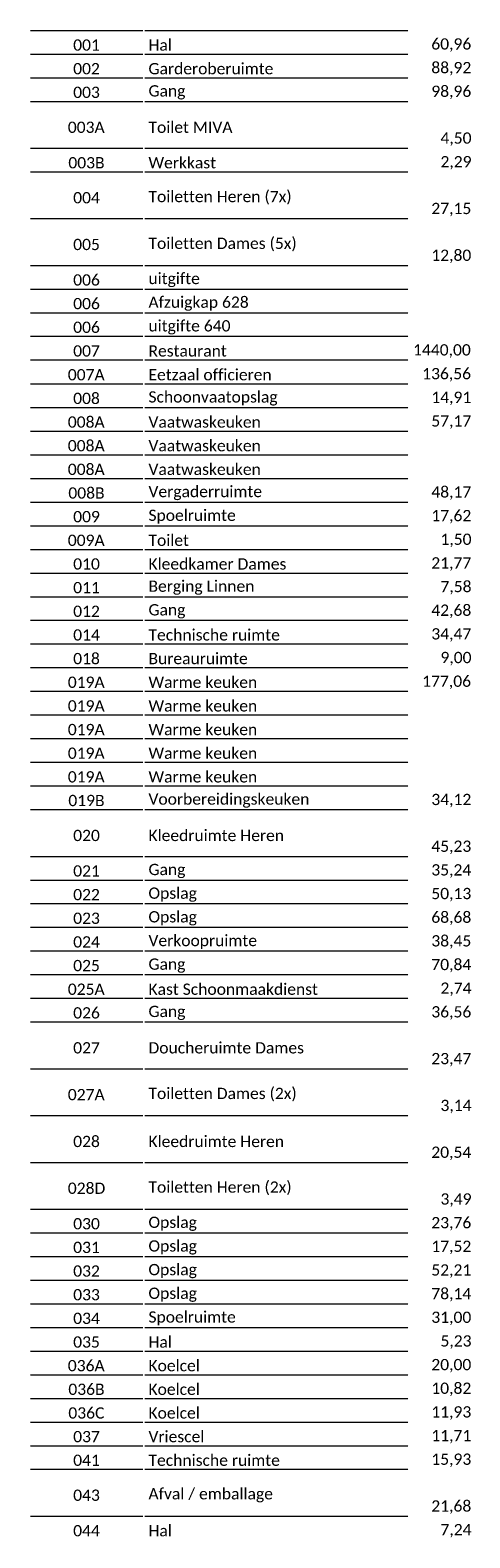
# Model space of a CAD drawing. Header units: millimetres. Extents: x -285236 to 84130, y -470 to 79511.
# Tile 192 of 192: x 71866 to 84130, y 37445 to 79511. Entities that reach past the tile are written whole.
import ezdxf

# ---------------------------------------------------------------- set-up
doc = ezdxf.new("R2010")
doc.units = ezdxf.units.MM
doc.layers.add('XREF', color=254, linetype='Continuous')
doc.styles.add('PDF Calibri', font='calibri.ttf')

msp = doc.modelspace()

# ---------------------------------------------------------------- linework, layer by layer
at = {"layer": 'XREF', "lineweight": 5}
for points in [[(71873.129, 79503.0114), (75008.1293, 79503.0114)], [(75068.1288, 79503.0114), (82403.1297, 79503.0114)], [(71873.129, 78843.0154), (75008.1293, 78843.0154)], [(75068.1288, 78843.0154), (82403.1297, 78843.0154)], [(71873.129, 78183.0117), (75008.1293, 78183.0117)], [(75068.1288, 78183.0117), (82403.1297, 78183.0117)], [(71873.129, 77523.0156), (75008.1293, 77523.0156)], [(75068.1288, 77523.0156), (82403.1297, 77523.0156)], [(71873.129, 76218.0154), (75008.1293, 76218.0154)], [(75068.1288, 76218.0154), (82403.1297, 76218.0154)], [(71873.129, 75558.0117), (75008.1293, 75558.0117)], [(75068.1288, 75558.0117), (82403.1297, 75558.0117)], [(71873.129, 74253.0114), (75008.1293, 74253.0114)], [(75068.1288, 74253.0114), (82403.1297, 74253.0114)], [(71873.129, 72948.0111), (75008.1293, 72948.0111)], [(75068.1288, 72948.0111), (82403.1297, 72948.0111)], [(71873.129, 72288.0151), (75008.1293, 72288.0151)], [(75068.1288, 72288.0151), (82403.1297, 72288.0151)], [(71873.129, 71628.0114), (75008.1293, 71628.0114)], [(75068.1288, 71628.0114), (82403.1297, 71628.0114)], [(71873.129, 70968.0154), (75008.1293, 70968.0154)], [(75068.1288, 70968.0154), (82403.1297, 70968.0154)], [(71873.129, 70308.0117), (75008.1293, 70308.0117)], [(75068.1288, 70308.0117), (82403.1297, 70308.0117)], [(71873.129, 69644.262), (75008.1293, 69644.262)], [(75068.1288, 69644.262), (82403.1297, 69644.262)], [(71873.129, 68984.266), (75008.1293, 68984.266)], [(75068.1288, 68984.266), (82403.1297, 68984.266)], [(71873.129, 68324.2624), (75008.1293, 68324.2624)], [(75068.1288, 68324.2624), (82403.1297, 68324.2624)], [(71873.129, 67664.2662), (75008.1293, 67664.2662)], [(75068.1288, 67664.2662), (82403.1297, 67664.2662)], [(71873.129, 67004.2626), (75008.1293, 67004.2626)], [(75068.1288, 67004.2626), (82403.1297, 67004.2626)], [(71873.129, 66344.259), (75008.1293, 66344.259)], [(75068.1288, 66344.259), (82403.1297, 66344.259)], [(71873.129, 65684.2629), (75008.1293, 65684.2629)], [(75068.1288, 65684.2629), (82403.1297, 65684.2629)], [(71873.129, 65024.2592), (75008.1293, 65024.2592)], [(75068.1288, 65024.2592), (82403.1297, 65024.2592)], [(71873.129, 64364.2632), (75008.1293, 64364.2632)], [(75068.1288, 64364.2632), (82403.1297, 64364.2632)], [(71873.129, 63704.2596), (75008.1293, 63704.2596)], [(75068.1288, 63704.2596), (82403.1297, 63704.2596)], [(71873.129, 63044.2635), (75008.1293, 63044.2635)], [(75068.1288, 63044.2635), (82403.1297, 63044.2635)], [(71873.129, 62384.2599), (75008.1293, 62384.2599)], [(75068.1288, 62384.2599), (82403.1297, 62384.2599)], [(71873.129, 61724.2639), (75008.1293, 61724.2639)], [(75068.1288, 61724.2639), (82403.1297, 61724.2639)], [(71873.129, 61064.2601), (75008.1293, 61064.2601)], [(75068.1288, 61064.2601), (82403.1297, 61064.2601)], [(71873.129, 60404.2641), (75008.1293, 60404.2641)], [(75068.1288, 60404.2641), (82403.1297, 60404.2641)], [(71873.129, 59744.2605), (75008.1293, 59744.2605)], [(75068.1288, 59744.2605), (82403.1297, 59744.2605)], [(71873.129, 59084.2645), (75008.1293, 59084.2645)], [(75068.1288, 59084.2645), (82403.1297, 59084.2645)], [(71873.129, 58424.2607), (75008.1293, 58424.2607)], [(75068.1288, 58424.2607), (82403.1297, 58424.2607)], [(71873.129, 57764.2647), (75008.1293, 57764.2647)], [(75068.1288, 57764.2647), (82403.1297, 57764.2647)], [(71873.129, 56459.2645), (75008.1293, 56459.2645)], [(75068.1288, 56459.2645), (82403.1297, 56459.2645)], [(71873.129, 55799.2607), (75008.1293, 55799.2607)], [(75068.1288, 55799.2607), (82403.1297, 55799.2607)], [(71873.129, 55139.2647), (75008.1293, 55139.2647)], [(75068.1288, 55139.2647), (82403.1297, 55139.2647)], [(71873.129, 54479.2611), (75008.1293, 54479.2611)], [(75068.1288, 54479.2611), (82403.1297, 54479.2611)], [(71873.129, 53819.2651), (75008.1293, 53819.2651)], [(75068.1288, 53819.2651), (82403.1297, 53819.2651)], [(71873.129, 53159.2614), (75008.1293, 53159.2614)], [(75068.1288, 53159.2614), (82403.1297, 53159.2614)], [(71873.129, 52499.2654), (75008.1293, 52499.2654)], [(75068.1288, 52499.2654), (82403.1297, 52499.2654)], [(71873.129, 51839.2617), (75008.1293, 51839.2617)], [(75068.1288, 51839.2617), (82403.1297, 51839.2617)], [(71873.129, 50534.2614), (75008.1293, 50534.2614)], [(75068.1288, 50534.2614), (82403.1297, 50534.2614)], [(71873.129, 49226.7625), (75008.1293, 49226.7625)], [(75068.1288, 49226.7625), (82403.1297, 49226.7625)], [(71873.129, 47921.7621), (75008.1293, 47921.7621)], [(75068.1288, 47921.7621), (82403.1297, 47921.7621)], [(71873.129, 46616.7619), (75008.1293, 46616.7619)], [(75068.1288, 46616.7619), (82403.1297, 46616.7619)], [(71873.129, 45956.762), (75008.1293, 45956.762)], [(75068.1288, 45956.762), (82403.1297, 45956.762)], [(71873.129, 45296.7621), (75008.1293, 45296.7621)], [(75068.1288, 45296.7621), (82403.1297, 45296.7621)], [(71873.129, 44636.7624), (75008.1293, 44636.7624)], [(75068.1288, 44636.7624), (82403.1297, 44636.7624)], [(71873.129, 43976.7625), (75008.1293, 43976.7625)], [(75068.1288, 43976.7625), (82403.1297, 43976.7625)], [(71873.129, 43316.7626), (75008.1293, 43316.7626)], [(75068.1288, 43316.7626), (82403.1297, 43316.7626)], [(71873.129, 42656.7627), (75008.1293, 42656.7627)], [(75068.1288, 42656.7627), (82403.1297, 42656.7627)], [(71873.129, 41996.7629), (75008.1293, 41996.7629)], [(75068.1288, 41996.7629), (82403.1297, 41996.7629)], [(71873.129, 41336.7631), (75008.1293, 41336.7631)], [(75068.1288, 41336.7631), (82403.1297, 41336.7631)], [(71873.129, 40676.7632), (75008.1293, 40676.7632)], [(75068.1288, 40676.7632), (82403.1297, 40676.7632)], [(71873.129, 40016.7634), (75008.1293, 40016.7634)], [(75068.1288, 40016.7634), (82403.1297, 40016.7634)], [(71873.129, 39356.7635), (75008.1293, 39356.7635)], [(75068.1288, 39356.7635), (82403.1297, 39356.7635)], [(71873.129, 38051.7632), (75008.1293, 38051.7632)], [(75068.1288, 38051.7632), (82403.1297, 38051.7632)]]:
    msp.add_lwpolyline(points, dxfattribs=at)
at = {"layer": 'XREF', "lineweight": 5, "transparency": 33554559}
for points in [[(71865.6293, 79495.5117), (75015.6294, 79495.5117), (71865.6293, 79510.5117), (75015.6294, 79510.5117)], [(75060.629, 79495.5117), (82410.6289, 79495.5117), (75060.629, 79510.5117), (82410.6289, 79510.5117)], [(71865.6293, 78835.5156), (75015.6294, 78835.5156), (71865.6293, 78850.5156), (75015.6294, 78850.5156)], [(75060.629, 78835.5156), (82410.6289, 78835.5156), (75060.629, 78850.5156), (82410.6289, 78850.5156)], [(71865.6293, 78175.512), (75015.6294, 78175.512), (71865.6293, 78190.512), (75015.6294, 78190.512)], [(75060.629, 78175.512), (82410.6289, 78175.512), (75060.629, 78190.512), (82410.6289, 78190.512)], [(71865.6293, 77515.516), (75015.6294, 77515.516), (71865.6293, 77530.516), (75015.6294, 77530.516)], [(75060.629, 77515.516), (82410.6289, 77515.516), (75060.629, 77530.516), (82410.6289, 77530.516)], [(71865.6293, 76210.5156), (75015.6294, 76210.5156), (71865.6293, 76225.5156), (75015.6294, 76225.5156)], [(75060.629, 76210.5156), (82410.6289, 76210.5156), (75060.629, 76225.5156), (82410.6289, 76225.5156)], [(71865.6293, 75550.512), (75015.6294, 75550.512), (71865.6293, 75565.512), (75015.6294, 75565.512)], [(75060.629, 75550.512), (82410.6289, 75550.512), (75060.629, 75565.512), (82410.6289, 75565.512)], [(71865.6293, 74245.5117), (75015.6294, 74245.5117), (71865.6293, 74260.5117), (75015.6294, 74260.5117)], [(75060.629, 74245.5117), (82410.6289, 74245.5117), (75060.629, 74260.5117), (82410.6289, 74260.5117)], [(71865.6293, 72940.5114), (75015.6294, 72940.5114), (71865.6293, 72955.5114), (75015.6294, 72955.5114)], [(75060.629, 72940.5114), (82410.6289, 72940.5114), (75060.629, 72955.5114), (82410.6289, 72955.5114)], [(71865.6293, 72280.5154), (75015.6294, 72280.5154), (71865.6293, 72295.5154), (75015.6294, 72295.5154)], [(75060.629, 72280.5154), (82410.6289, 72280.5154), (75060.629, 72295.5154), (82410.6289, 72295.5154)], [(71865.6293, 71620.5117), (75015.6294, 71620.5117), (71865.6293, 71635.5117), (75015.6294, 71635.5117)], [(75060.629, 71620.5117), (82410.6289, 71620.5117), (75060.629, 71635.5117), (82410.6289, 71635.5117)], [(71865.6293, 70960.5156), (75015.6294, 70960.5156), (71865.6293, 70975.5156), (75015.6294, 70975.5156)], [(75060.629, 70960.5156), (82410.6289, 70960.5156), (75060.629, 70975.5156), (82410.6289, 70975.5156)], [(71865.6293, 70300.512), (75015.6294, 70300.512), (71865.6293, 70315.512), (75015.6294, 70315.512)], [(75060.629, 70300.512), (82410.6289, 70300.512), (75060.629, 70315.512), (82410.6289, 70315.512)], [(71865.6293, 69636.7624), (75015.6294, 69636.7624), (71865.6293, 69651.7624), (75015.6294, 69651.7624)], [(75060.629, 69636.7624), (82410.6289, 69636.7624), (75060.629, 69651.7624), (82410.6289, 69651.7624)], [(71865.6293, 68976.7662), (75015.6294, 68976.7662), (71865.6293, 68991.7662), (75015.6294, 68991.7662)], [(75060.629, 68976.7662), (82410.6289, 68976.7662), (75060.629, 68991.7662), (82410.6289, 68991.7662)], [(71865.6293, 68316.7626), (75015.6294, 68316.7626), (71865.6293, 68331.7626), (75015.6294, 68331.7626)], [(75060.629, 68316.7626), (82410.6289, 68316.7626), (75060.629, 68331.7626), (82410.6289, 68331.7626)], [(71865.6293, 67656.759), (75015.6294, 67656.759), (71865.6293, 67671.759), (75015.6294, 67671.759)], [(75060.629, 67656.759), (82410.6289, 67656.759), (75060.629, 67671.759), (82410.6289, 67671.759)], [(71865.6293, 66996.7629), (75015.6294, 66996.7629), (71865.6293, 67011.7629), (75015.6294, 67011.7629)], [(75060.629, 66996.7629), (82410.6289, 66996.7629), (75060.629, 67011.7629), (82410.6289, 67011.7629)], [(71865.6293, 66336.7592), (75015.6294, 66336.7592), (71865.6293, 66351.7592), (75015.6294, 66351.7592)], [(75060.629, 66336.7592), (82410.6289, 66336.7592), (75060.629, 66351.7592), (82410.6289, 66351.7592)], [(71865.6293, 65676.7632), (75015.6294, 65676.7632), (71865.6293, 65691.7632), (75015.6294, 65691.7632)], [(75060.629, 65676.7632), (82410.6289, 65676.7632), (75060.629, 65691.7632), (82410.6289, 65691.7632)], [(71865.6293, 65016.7596), (75015.6294, 65016.7596), (71865.6293, 65031.7596), (75015.6294, 65031.7596)], [(75060.629, 65016.7596), (82410.6289, 65016.7596), (75060.629, 65031.7596), (82410.6289, 65031.7596)], [(71865.6293, 64356.7635), (75015.6294, 64356.7635), (71865.6293, 64371.7635), (75015.6294, 64371.7635)], [(75060.629, 64356.7635), (82410.6289, 64356.7635), (75060.629, 64371.7635), (82410.6289, 64371.7635)], [(71865.6293, 63696.7599), (75015.6294, 63696.7599), (71865.6293, 63711.7599), (75015.6294, 63711.7599)], [(75060.629, 63696.7599), (82410.6289, 63696.7599), (75060.629, 63711.7599), (82410.6289, 63711.7599)], [(71865.6293, 63036.7639), (75015.6294, 63036.7639), (71865.6293, 63051.7639), (75015.6294, 63051.7639)], [(75060.629, 63036.7639), (82410.6289, 63036.7639), (75060.629, 63051.7639), (82410.6289, 63051.7639)], [(71865.6293, 62376.7601), (75015.6294, 62376.7601), (71865.6293, 62391.7601), (75015.6294, 62391.7601)], [(75060.629, 62376.7601), (82410.6289, 62376.7601), (75060.629, 62391.7601), (82410.6289, 62391.7601)], [(71865.6293, 61716.7641), (75015.6294, 61716.7641), (71865.6293, 61731.7641), (75015.6294, 61731.7641)], [(75060.629, 61716.7641), (82410.6289, 61716.7641), (75060.629, 61731.7641), (82410.6289, 61731.7641)], [(71865.6293, 61056.7605), (75015.6294, 61056.7605), (71865.6293, 61071.7605), (75015.6294, 61071.7605)], [(75060.629, 61056.7605), (82410.6289, 61056.7605), (75060.629, 61071.7605), (82410.6289, 61071.7605)], [(71865.6293, 60396.7645), (75015.6294, 60396.7645), (71865.6293, 60411.7645), (75015.6294, 60411.7645)], [(75060.629, 60396.7645), (82410.6289, 60396.7645), (75060.629, 60411.7645), (82410.6289, 60411.7645)], [(71865.6293, 59736.7607), (75015.6294, 59736.7607), (71865.6293, 59751.7607), (75015.6294, 59751.7607)], [(75060.629, 59736.7607), (82410.6289, 59736.7607), (75060.629, 59751.7607), (82410.6289, 59751.7607)], [(71865.6293, 59076.7647), (75015.6294, 59076.7647), (71865.6293, 59091.7647), (75015.6294, 59091.7647)], [(75060.629, 59076.7647), (82410.6289, 59076.7647), (75060.629, 59091.7647), (82410.6289, 59091.7647)], [(71865.6293, 58416.7611), (75015.6294, 58416.7611), (71865.6293, 58431.7611), (75015.6294, 58431.7611)], [(75060.629, 58416.7611), (82410.6289, 58416.7611), (75060.629, 58431.7611), (82410.6289, 58431.7611)], [(71865.6293, 57756.7651), (75015.6294, 57756.7651), (71865.6293, 57771.7651), (75015.6294, 57771.7651)], [(75060.629, 57756.7651), (82410.6289, 57756.7651), (75060.629, 57771.7651), (82410.6289, 57771.7651)], [(71865.6293, 56451.7647), (75015.6294, 56451.7647), (71865.6293, 56466.7647), (75015.6294, 56466.7647)], [(75060.629, 56451.7647), (82410.6289, 56451.7647), (75060.629, 56466.7647), (82410.6289, 56466.7647)], [(71865.6293, 55791.7611), (75015.6294, 55791.7611), (71865.6293, 55806.7611), (75015.6294, 55806.7611)], [(75060.629, 55791.7611), (82410.6289, 55791.7611), (75060.629, 55806.7611), (82410.6289, 55806.7611)], [(71865.6293, 55131.7651), (75015.6294, 55131.7651), (71865.6293, 55146.7651), (75015.6294, 55146.7651)], [(75060.629, 55131.7651), (82410.6289, 55131.7651), (75060.629, 55146.7651), (82410.6289, 55146.7651)], [(71865.6293, 54471.7614), (75015.6294, 54471.7614), (71865.6293, 54486.7614), (75015.6294, 54486.7614)], [(75060.629, 54471.7614), (82410.6289, 54471.7614), (75060.629, 54486.7614), (82410.6289, 54486.7614)], [(71865.6293, 53811.7654), (75015.6294, 53811.7654), (71865.6293, 53826.7654), (75015.6294, 53826.7654)], [(75060.629, 53811.7654), (82410.6289, 53811.7654), (75060.629, 53826.7654), (82410.6289, 53826.7654)], [(71865.6293, 53151.7617), (75015.6294, 53151.7617), (71865.6293, 53166.7617), (75015.6294, 53166.7617)], [(75060.629, 53151.7617), (82410.6289, 53151.7617), (75060.629, 53166.7617), (82410.6289, 53166.7617)], [(71865.6293, 52491.7656), (75015.6294, 52491.7656), (71865.6293, 52506.7656), (75015.6294, 52506.7656)], [(75060.629, 52491.7656), (82410.6289, 52491.7656), (75060.629, 52506.7656), (82410.6289, 52506.7656)], [(71865.6293, 51831.762), (75015.6294, 51831.762), (71865.6293, 51846.762), (75015.6294, 51846.762)], [(75060.629, 51831.762), (82410.6289, 51831.762), (75060.629, 51846.762), (82410.6289, 51846.762)], [(71865.6293, 50526.7617), (75015.6294, 50526.7617), (71865.6293, 50541.7617), (75015.6294, 50541.7617)], [(75060.629, 50526.7617), (82410.6289, 50526.7617), (75060.629, 50541.7617), (82410.6289, 50541.7617)], [(71865.6293, 49219.2627), (75015.6294, 49219.2627), (71865.6293, 49234.2627), (75015.6294, 49234.2627)], [(75060.629, 49219.2627), (82410.6289, 49219.2627), (75060.629, 49234.2627), (82410.6289, 49234.2627)], [(71865.6293, 47914.2625), (75015.6294, 47914.2625), (71865.6293, 47929.2625), (75015.6294, 47929.2625)], [(75060.629, 47914.2625), (82410.6289, 47914.2625), (75060.629, 47929.2625), (82410.6289, 47929.2625)], [(71865.6293, 46609.2621), (75015.6294, 46609.2621), (71865.6293, 46624.2621), (75015.6294, 46624.2621)], [(75060.629, 46609.2621), (82410.6289, 46609.2621), (75060.629, 46624.2621), (82410.6289, 46624.2621)], [(71865.6293, 45949.2624), (75015.6294, 45949.2624), (71865.6293, 45964.2624), (75015.6294, 45964.2624)], [(75060.629, 45949.2624), (82410.6289, 45949.2624), (75060.629, 45964.2624), (82410.6289, 45964.2624)], [(71865.6293, 45289.2625), (75015.6294, 45289.2625), (71865.6293, 45304.2625), (75015.6294, 45304.2625)], [(75060.629, 45289.2625), (82410.6289, 45289.2625), (75060.629, 45304.2625), (82410.6289, 45304.2625)], [(71865.6293, 44629.2626), (75015.6294, 44629.2626), (71865.6293, 44644.2626), (75015.6294, 44644.2626)], [(75060.629, 44629.2626), (82410.6289, 44629.2626), (75060.629, 44644.2626), (82410.6289, 44644.2626)], [(71865.6293, 43969.2627), (75015.6294, 43969.2627), (71865.6293, 43984.2627), (75015.6294, 43984.2627)], [(75060.629, 43969.2627), (82410.6289, 43969.2627), (75060.629, 43984.2627), (82410.6289, 43984.2627)], [(71865.6293, 43309.2629), (75015.6294, 43309.2629), (71865.6293, 43324.2629), (75015.6294, 43324.2629)], [(75060.629, 43309.2629), (82410.6289, 43309.2629), (75060.629, 43324.2629), (82410.6289, 43324.2629)], [(71865.6293, 42649.2631), (75015.6294, 42649.2631), (71865.6293, 42664.2631), (75015.6294, 42664.2631)], [(75060.629, 42649.2631), (82410.6289, 42649.2631), (75060.629, 42664.2631), (82410.6289, 42664.2631)], [(71865.6293, 41989.2632), (75015.6294, 41989.2632), (71865.6293, 42004.2632), (75015.6294, 42004.2632)], [(75060.629, 41989.2632), (82410.6289, 41989.2632), (75060.629, 42004.2632), (82410.6289, 42004.2632)], [(71865.6293, 41329.2634), (75015.6294, 41329.2634), (71865.6293, 41344.2634), (75015.6294, 41344.2634)], [(75060.629, 41329.2634), (82410.6289, 41329.2634), (75060.629, 41344.2634), (82410.6289, 41344.2634)], [(71865.6293, 40669.2635), (75015.6294, 40669.2635), (71865.6293, 40684.2635), (75015.6294, 40684.2635)], [(75060.629, 40669.2635), (82410.6289, 40669.2635), (75060.629, 40684.2635), (82410.6289, 40684.2635)], [(71865.6293, 40009.2637), (75015.6294, 40009.2637), (71865.6293, 40024.2637), (75015.6294, 40024.2637)], [(75060.629, 40009.2637), (82410.6289, 40009.2637), (75060.629, 40024.2637), (82410.6289, 40024.2637)], [(71865.6293, 39349.2639), (75015.6294, 39349.2639), (71865.6293, 39364.2639), (75015.6294, 39364.2639)], [(75060.629, 39349.2639), (82410.6289, 39349.2639), (75060.629, 39364.2639), (82410.6289, 39364.2639)], [(71865.6293, 38044.2635), (75015.6294, 38044.2635), (71865.6293, 38059.2635), (75015.6294, 38059.2635)], [(75060.629, 38044.2635), (82410.6289, 38044.2635), (75060.629, 38059.2635), (82410.6289, 38059.2635)]]:
    msp.add_solid(points, dxfattribs=at)

# ---------------------------------------------------------------- texts
at = {"layer": 'XREF', "attachment_point": 4, "style": 'PDF Calibri'}
for s, insert, char_height in [('001', (73065.6301, 79094.259), 314.20952), ('Hal', (75165.6305, 79094.259), 314.20952), ('60,96', (83055.6299, 79094.259), 314.20952), ('002', (73065.6301, 78434.2629), 314.20952), ('Garderoberuimte', (75165.6305, 78434.2629), 314.209517), ('88,92', (83055.6299, 78434.2629), 314.20952), ('003', (73065.6301, 77774.2593), 314.20952), ('Gang', (75165.6305, 77774.2593), 314.20952), ('98,96', (83055.6299, 77774.2593), 314.20952), ('003A', (72915.6305, 76799.2608), 314.20952), ('Toilet MIVA', (75165.6305, 76799.2608), 314.209517), ('4,50', (83310.6309, 76469.259), 314.20952), ('003B', (72930.6299, 75809.2629), 314.20952), ('Werkkast', (75165.6305, 75809.2629), 314.20952), ('2,29', (83310.6309, 75809.2629), 314.20952), ('004', (73065.6301, 74834.2644), 314.20952), ('Toiletten Heren (7x)', (75165.6305, 74834.2644), 314.209517), ('27,15', (83055.6299, 74504.2626), 314.20952), ('005', (73065.6301, 73529.2641), 314.20952), ('Toiletten Dames (5x)', (75165.6305, 73529.2641), 314.209517), ('12,80', (83055.6299, 73199.2623), 314.20952), ('006', (73065.6301, 72539.2586), 314.20952), ('uitgifte', (75165.6305, 72539.2586), 314.20952), ('006', (73065.6301, 71879.2626), 314.20952), ('Afzuigkap 628', (75165.6305, 71879.2626), 314.209517), ('006', (73065.6301, 71219.259), 314.20952), ('uitgifte 640', (75165.6305, 71219.259), 314.209517), ('007', (73065.6301, 70559.2629), 314.20952), ('Restaurant', (75165.6305, 70559.2629), 314.20952), ('1440,00', (82545.6316, 70559.2629), 314.20952), ('007A', (72915.6305, 69895.5132), 314.20952), ('Eetzaal officieren', (75165.6305, 69895.5132), 314.209517), ('136,56', (82800.6288, 69895.5132), 314.20952), ('008', (73065.6301, 69235.5096), 314.20952), ('Schoonvaatopslag', (75165.6305, 69235.5096), 314.209517), ('14,91', (83055.6299, 69235.5096), 314.20952), ('008A', (72915.6305, 68575.5135), 314.20952), ('Vaatwaskeuken', (75165.6305, 68575.5135), 314.209517), ('57,17', (83055.6299, 68575.5135), 314.20952), ('008A', (72915.6305, 67915.5099), 314.20952), ('Vaatwaskeuken', (75165.6305, 67915.5099), 314.209517), ('008A', (72915.6305, 67255.5138), 314.20952), ('Vaatwaskeuken', (75165.6305, 67255.5138), 314.209517), ('008B', (72930.6299, 66595.5102), 314.20952), ('Vergaderruimte', (75165.6305, 66595.5102), 314.209517), ('48,17', (83055.6299, 66595.5102), 314.20952), ('009', (73065.6301, 65935.5141), 314.20952), ('Spoelruimte', (75165.6305, 65935.5141), 314.209517), ('17,62', (83055.6299, 65935.5141), 314.20952), ('009A', (72915.6305, 65275.5105), 314.20952), ('Toilet', (75165.6305, 65275.5105), 314.20952), ('1,50', (83310.6309, 65275.5105), 314.20952), ('010', (73065.6301, 64615.5144), 314.20952), ('Kleedkamer Dames', (75165.6305, 64615.5144), 314.209517), ('21,77', (83055.6299, 64615.5144), 314.20952), ('011', (73065.6301, 63955.5108), 314.20952), ('Berging Linnen', (75165.6305, 63955.5108), 314.209517), ('7,58', (83310.6309, 63955.5108), 314.20952), ('012', (73065.6301, 63295.5147), 314.20952), ('Gang', (75165.6305, 63295.5147), 314.20952), ('42,68', (83055.6299, 63295.5147), 314.20952), ('014', (73065.6301, 62635.5111), 314.20952), ('Technische ruimte', (75165.6305, 62635.5111), 314.209517), ('34,47', (83055.6299, 62635.5111), 314.20952), ('018', (73065.6301, 61975.5151), 314.20952), ('Bureauruimte', (75165.6305, 61975.5151), 314.209517), ('9,00', (83310.6309, 61975.5151), 314.20952), ('019A', (72915.6305, 61315.5114), 314.20952), ('Warme keuken', (75165.6305, 61315.5114), 314.209517), ('177,06', (82800.6288, 61315.5114), 314.20952), ('019A', (72915.6305, 60655.5077), 314.20952), ('Warme keuken', (75165.6305, 60655.5077), 314.209517), ('019A', (72915.6305, 59995.5117), 314.20952), ('Warme keuken', (75165.6305, 59995.5117), 314.209517), ('019A', (72915.6305, 59335.508), 314.20952), ('Warme keuken', (75165.6305, 59335.508), 314.209517), ('Warme keuken', (75165.6305, 58675.512), 314.209517), ('019A', (72915.6305, 58675.512), 314.20952), ('019B', (72930.6299, 58015.5083), 314.20952), ('Voorbereidingskeuken', (75165.6305, 58015.5083), 314.209517), ('34,12', (83055.6299, 58015.5083), 314.20952), ('020', (73065.6301, 57040.5099), 314.20952), ('Kleedruimte Heren', (75165.6305, 57040.5099), 314.209517), ('45,23', (83055.6299, 56710.508), 314.20952), ('021', (73065.6301, 56050.512), 314.20952), ('Gang', (75165.6305, 56050.512), 314.20952), ('35,24', (83055.6299, 56050.512), 314.20952), ('022', (73065.6301, 55390.5083), 314.20952), ('Opslag', (75165.6305, 55390.5083), 314.20952), ('50,13', (83055.6299, 55390.5083), 314.20952), ('023', (73065.6301, 54730.5123), 314.20952), ('Opslag', (75165.6305, 54730.5123), 314.20952), ('68,68', (83055.6299, 54730.5123), 314.20952), ('024', (73065.6301, 54070.5086), 314.20952), ('Verkoopruimte', (75165.6305, 54070.5086), 314.209517), ('38,45', (83055.6299, 54070.5086), 314.20952), ('025', (73065.6301, 53410.5126), 314.20952), ('Gang', (75165.6305, 53410.5126), 314.20952), ('70,84', (83055.6299, 53410.5126), 314.20952), ('025A', (72915.6305, 52750.509), 314.20952), ('Kast Schoonmaakdienst', (75165.6305, 52750.509), 314.209517), ('2,74', (83310.6309, 52750.509), 314.20952), ('026', (73065.6301, 52090.5129), 314.20952), ('Gang', (75165.6305, 52090.5129), 314.20952), ('36,56', (83055.6299, 52090.5129), 314.20952), ('Doucheruimte Dames', (75165.6305, 51115.5144), 314.209517), ('027', (73065.6301, 51115.5144), 314.20952), ('23,47', (83055.6299, 50785.5126), 314.20952), ('027A', (72915.6305, 49810.5103), 314.20952), ('Toiletten Dames (2x)', (75165.6305, 49810.5103), 314.209517), ('3,14', (83310.6309, 49478.0099), 314.20952), ('028', (73065.6301, 48503.0114), 314.20952), ('Kleedruimte Heren', (75165.6305, 48503.0114), 314.209517), ('20,54', (83055.6299, 48173.0096), 314.20952), ('028D', (72915.6305, 47198.0111), 314.20952), ('Toiletten Heren (2x)', (75165.6305, 47198.0111), 314.209517), ('3,49', (83310.6309, 46868.0131), 314.20952), ('030', (73065.6301, 46208.0132), 314.20952), ('Opslag', (75165.6305, 46208.0132), 314.20952), ('23,76', (83055.6299, 46208.0132), 314.20952), ('031', (73065.6301, 45548.0096), 314.20952), ('Opslag', (75165.6305, 45548.0096), 314.20952), ('17,52', (83055.6299, 45548.0096), 314.20952), ('032', (73065.6301, 44888.0097), 314.20952), ('Opslag', (75165.6305, 44888.0097), 314.20952), ('52,21', (83055.6299, 44888.0097), 314.20952), ('033', (73065.6301, 44228.0099), 314.20952), ('Opslag', (75165.6305, 44228.0099), 314.20952), ('78,14', (83055.6299, 44228.0099), 314.20952), ('034', (73065.6301, 43568.01), 314.20952), ('Spoelruimte', (75165.6305, 43568.01), 314.209517), ('31,00', (83055.6299, 43568.01), 314.20952), ('035', (73065.6301, 42908.0102), 314.20952), ('Hal', (75165.6305, 42908.0102), 314.20952), ('5,23', (83310.6309, 42908.0102), 314.20952), ('036A', (72915.6305, 42248.0103), 314.20952), ('Koelcel', (75165.6305, 42248.0103), 314.20952), ('20,00', (83055.6299, 42248.0103), 314.20952), ('036B', (72930.6299, 41588.0105), 314.20952), ('Koelcel', (75165.6305, 41588.0105), 314.20952), ('10,82', (83055.6299, 41588.0105), 314.20952), ('036C', (72930.6299, 40928.0106), 314.20952), ('Koelcel', (75165.6305, 40928.0106), 314.20952), ('11,93', (83055.6299, 40928.0106), 314.20952), ('037', (73065.6301, 40268.0108), 314.20952), ('Vriescel', (75165.6305, 40268.0108), 314.20952), ('11,71', (83055.6299, 40268.0108), 314.20952), ('041', (73065.6301, 39608.0109), 314.20952), ('Technische ruimte', (75165.6305, 39608.0109), 314.209517), ('15,93', (83055.6299, 39608.0109), 314.20952), ('043', (73065.6301, 38633.0125), 314.20952), ('Afval / emballage', (75165.6305, 38633.0125), 314.209517), ('21,68', (83055.6299, 38303.0106), 314.20952), ('Hal', (75165.6305, 37643.0108), 314.20952), ('044', (73065.6301, 37643.0108), 314.20952), ('7,24', (83310.6309, 37643.0108), 314.20952)]:
    msp.add_mtext(s, dxfattribs=dict(at, insert=insert, char_height=char_height))

doc.saveas('drawing.dxf')
